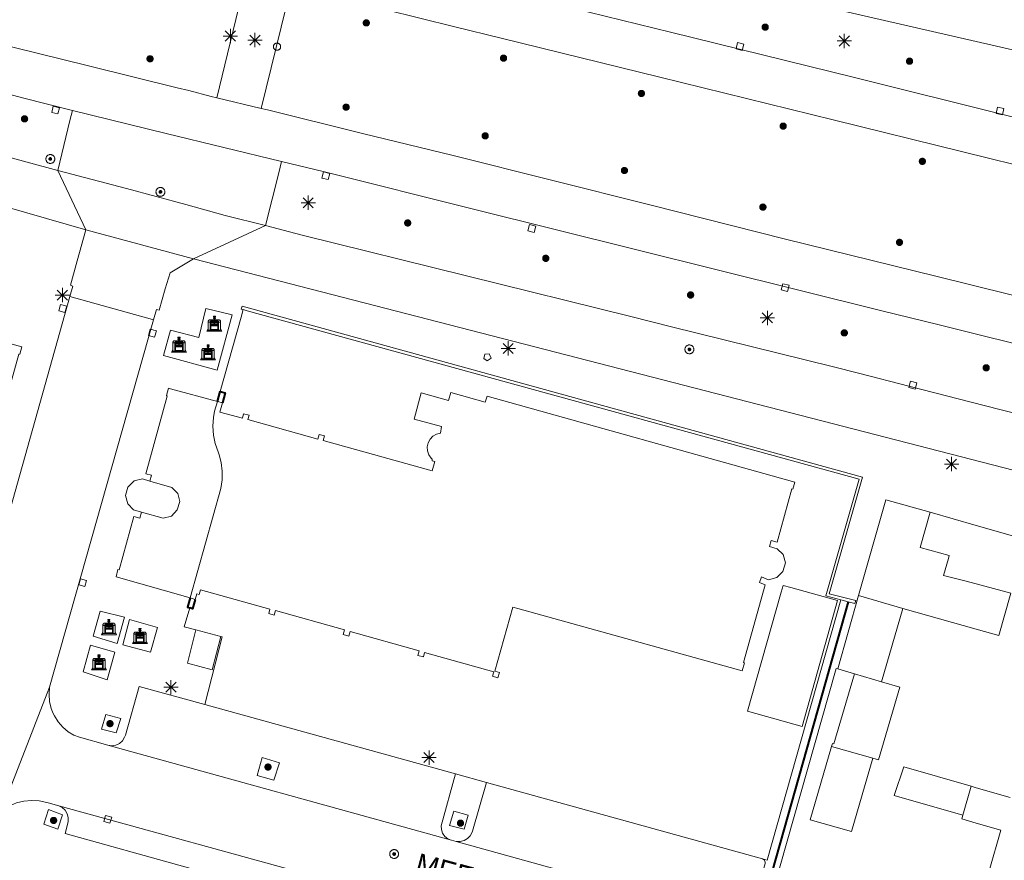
# Model space of a CAD drawing. Header units: metres. Extents: x 135779 to 137489, y 452643 to 455118.
# Tile 39 of 256: x 136433 to 136502, y 453134 to 453193. Entities that reach past the tile are written whole.
import ezdxf

# ---------------------------------------------------------------- set-up
doc = ezdxf.new("R2010")
doc.units = ezdxf.units.M
doc.linetypes.add('DGN_Style_3', pattern=[78.572352, 56.123108, -22.449243])
for name, color, linetype, lineweight in [('KTop_BAK_Afval apart plaats', 96, 'Continuous', 13), ('KTop_OBW_Overig Plus', 1, 'Continuous', 13), ('KTop_ORL_Weg_Straatnaam (t)', 7, 'Continuous', 13), ('KTop_PAL_Afsluitpaal', 222, 'Continuous', 13), ('KTop_PAL_Lichtmast', 40, 'Continuous', 13), ('KTop_PND_Grondvlaksituatie van BAG-pand [tachy]', 1, 'Continuous', 13), ('KTop_PND_Pandscheiding', 40, 'Continuous', 13), ('KTop_PUT_Brandkraan of -put', 1, 'Continuous', 13), ('KTop_PUT_Inspectie- of rioolput', 15, 'Continuous', 13), ('KTop_PUT_Kolk', 15, 'Continuous', 13), ('KTop_SHD_Muur', 15, 'Continuous', 13), ('KTop_SHD_Muur (l)', 15, 'Continuous', 40), ('KTop_VGO_Boom', 92, 'Continuous', 13), ('KTop_VGO_Haag (l)', 92, 'DGN_Style_3', 40), ('KTop_WGD_Fietspad', 40, 'Continuous', 13), ('KTop_WGD_Parkeervlak', 251, 'Continuous', 13), ('KTop_WGD_Rijbaan_Lokale weg', 251, 'Continuous', 13), ('KTop_WGD_Rijbaan_Lokale weg_verkeersdrempel', 40, 'Continuous', 13), ('KTop_WGD_Voetpad', 251, 'Continuous', 13)]:
    doc.layers.add(name, color=color, linetype=linetype, lineweight=lineweight)
doc.styles.add('Style-ROVU', font='ROVU.shx')

# ---------------------------------------------------------------- blocks, each defined once
blk = doc.blocks.new('BAK_Afval_apart_plaats')
at = {"layer": 'KTop_BAK_Afval apart plaats'}
for p, q in [((-0.43, 0.141), (-0.425, 0.168)), ((-0.43, 0.118), (-0.43, 0.141)), ((-0.29, 0.118), (-0.43, 0.118)), ((-0.43, 0.118), (-0.43, -0.457)), ((-0.29, 0.118), (-0.43, 0.118)), ((-0.425, 0.168), (-0.416, 0.193)), ((-0.416, 0.193), (-0.403, 0.215)), ((-0.403, 0.215), (-0.384, 0.24)), ((-0.384, 0.24), (-0.364, 0.258)), ((-0.364, 0.258), (-0.342, 0.272)), ((-0.342, 0.272), (0, 0.272)), ((-0.282, 0.167), (-0.29, 0.146)), ((-0.282, 0.167), (-0.29, 0.146)), ((-0.29, 0.146), (-0.29, 0.118)), ((-0.29, 0.146), (-0.29, 0.118)), ((-0.29, -0.429), (-0.29, 0.118)), ((-0.29, 0.118), (-0.29, -0.429)), ((-0.273, 0.186), (-0.282, 0.167)), ((-0.273, 0.186), (-0.282, 0.167)), ((-0.248, 0.217), (-0.273, 0.186)), ((-0.248, 0.217), (-0.273, 0.186)), ((0.248, 0.217), (-0.248, 0.217)), ((0.248, 0.217), (-0.248, 0.217)), ((-0.242, 0.081), (-0.242, 0.153)), ((-0.242, 0.153), (0.242, 0.153)), ((0.242, 0.081), (-0.242, 0.081)), ((-0.242, 0.034), (-0.242, 0.081)), ((-0.242, 0.081), (0.242, 0.081)), ((-0.242, -0.059), (-0.242, 0.034)), ((-0.242, 0.034), (0.242, 0.034)), ((0.242, 0.034), (-0.242, 0.034)), ((-0.073, 0.513), (-0.072, 0.515)), ((-0.073, 0.513), (-0.073, 0.49)), ((-0.072, 0.511), (-0.073, 0.513)), ((-0.072, 0.511), (-0.073, 0.513)), ((-0.073, 0.49), (-0.072, 0.488)), ((-0.073, 0.399), (-0.073, 0.376)), ((-0.072, 0.397), (-0.073, 0.399)), ((-0.073, 0.376), (-0.072, 0.374)), ((-0.072, 0.515), (-0.071, 0.516)), ((-0.07, 0.51), (-0.072, 0.511)), ((-0.07, 0.51), (-0.072, 0.511)), ((-0.072, 0.488), (-0.07, 0.486)), ((-0.07, 0.396), (-0.072, 0.397)), ((-0.072, 0.374), (-0.07, 0.373)), ((-0.071, 0.516), (-0.07, 0.517)), ((-0.07, 0.517), (-0.067, 0.519)), ((-0.069, 0.509), (-0.07, 0.51)), ((-0.069, 0.509), (-0.07, 0.51)), ((-0.07, 0.486), (-0.069, 0.485)), ((-0.069, 0.395), (-0.07, 0.396)), ((-0.07, 0.373), (-0.069, 0.371)), ((-0.066, 0.507), (-0.069, 0.509)), ((-0.066, 0.507), (-0.069, 0.509)), ((-0.069, 0.485), (-0.066, 0.484)), ((-0.066, 0.394), (-0.069, 0.395)), ((-0.069, 0.371), (-0.066, 0.37)), ((-0.067, 0.519), (-0.065, 0.52)), ((-0.063, 0.506), (-0.066, 0.507)), ((-0.063, 0.506), (-0.066, 0.507)), ((-0.066, 0.484), (-0.063, 0.483)), ((-0.063, 0.392), (-0.066, 0.394)), ((-0.066, 0.37), (-0.063, 0.369)), ((-0.065, 0.52), (-0.061, 0.521)), ((-0.059, 0.505), (-0.063, 0.506)), ((-0.059, 0.505), (-0.063, 0.506)), ((-0.063, 0.483), (-0.059, 0.482)), ((-0.059, 0.391), (-0.063, 0.392)), ((-0.063, 0.369), (-0.059, 0.368)), ((-0.061, 0.521), (-0.055, 0.523)), ((-0.054, 0.504), (-0.059, 0.505)), ((-0.054, 0.504), (-0.059, 0.505)), ((-0.059, 0.482), (-0.054, 0.481)), ((-0.054, 0.39), (-0.059, 0.391)), ((-0.059, 0.368), (-0.054, 0.367)), ((-0.055, 0.523), (-0.049, 0.524)), ((-0.048, 0.503), (-0.054, 0.504)), ((-0.048, 0.503), (-0.054, 0.504)), ((-0.054, 0.481), (-0.048, 0.48)), ((-0.048, 0.389), (-0.054, 0.39)), ((-0.054, 0.367), (-0.048, 0.366)), ((-0.049, 0.524), (-0.043, 0.525)), ((-0.043, 0.502), (-0.048, 0.503)), ((-0.043, 0.502), (-0.048, 0.503)), ((-0.048, 0.48), (-0.043, 0.479)), ((-0.043, 0.388), (-0.048, 0.389)), ((-0.048, 0.366), (-0.043, 0.365)), ((-0.043, 0.525), (-0.035, 0.526)), ((-0.036, 0.501), (-0.043, 0.502)), ((-0.036, 0.501), (-0.043, 0.502)), ((-0.043, 0.479), (-0.036, 0.478)), ((-0.036, 0.388), (-0.043, 0.388)), ((-0.043, 0.365), (-0.036, 0.364)), ((-0.03, 0.501), (-0.036, 0.501)), ((-0.03, 0.501), (-0.036, 0.501)), ((-0.036, 0.478), (-0.03, 0.478)), ((-0.03, 0.387), (-0.036, 0.388)), ((-0.036, 0.364), (-0.03, 0.364)), ((-0.035, 0.526), (-0.029, 0.527)), ((-0.021, 0.5), (-0.03, 0.501)), ((-0.021, 0.5), (-0.03, 0.501)), ((-0.03, 0.478), (-0.028, 0.478)), ((-0.021, 0.387), (-0.03, 0.387)), ((-0.03, 0.364), (-0.028, 0.364)), ((-0.029, 0.527), (-0.023, 0.527)), ((-0.028, 0.478), (-0.021, 0.477)), ((-0.028, 0.468), (-0.028, 0.478)), ((-0.028, 0.478), (-0.021, 0.477)), ((-0.028, 0.4), (-0.028, 0.468)), ((-0.028, 0.468), (-0.021, 0.468)), ((-0.021, 0.468), (-0.028, 0.468)), ((-0.021, 0.4), (-0.028, 0.4)), ((-0.028, 0.364), (-0.021, 0.363)), ((-0.028, 0.355), (-0.028, 0.364)), ((-0.028, 0.364), (-0.021, 0.363)), ((-0.028, 0.272), (-0.028, 0.355)), ((-0.028, 0.355), (-0.021, 0.354)), ((-0.021, 0.354), (-0.028, 0.355)), ((0.028, 0.272), (-0.028, 0.272)), ((-0.023, 0.527), (-0.013, 0.528)), ((-0.014, 0.5), (-0.021, 0.5)), ((-0.014, 0.5), (-0.021, 0.5)), ((-0.021, 0.477), (-0.014, 0.477)), ((-0.021, 0.477), (-0.014, 0.477)), ((-0.021, 0.468), (-0.014, 0.468)), ((-0.014, 0.468), (-0.021, 0.468)), ((-0.014, 0.399), (-0.021, 0.4)), ((-0.014, 0.386), (-0.021, 0.387)), ((-0.021, 0.363), (-0.014, 0.363)), ((-0.021, 0.363), (-0.014, 0.363)), ((-0.021, 0.354), (-0.014, 0.354)), ((-0.014, 0.354), (-0.021, 0.354)), ((0, 0.5), (-0.014, 0.5)), ((0, 0.5), (-0.014, 0.5)), ((-0.014, 0.477), (0, 0.477)), ((-0.014, 0.477), (0, 0.477)), ((-0.014, 0.468), (0, 0.468)), ((0, 0.468), (-0.014, 0.468)), ((0, 0.399), (-0.014, 0.399)), ((0, 0.386), (-0.014, 0.386)), ((-0.014, 0.363), (0, 0.363)), ((-0.014, 0.363), (0, 0.363)), ((-0.014, 0.354), (0, 0.354)), ((0, 0.354), (-0.014, 0.354)), ((-0.013, 0.528), (-0.005, 0.528)), ((-0.005, 0.528), (0, 0.528)), ((0, 0.528), (0.005, 0.528)), ((0, 0.5), (0, 0.477)), ((0, 0.477), (0, 0.5)), ((0, 0.477), (0, 0.5)), ((0, 0.5), (0.014, 0.5)), ((0.014, 0.5), (0, 0.5)), ((0.014, 0.477), (0, 0.477)), ((0, 0.477), (0.014, 0.477)), ((0.014, 0.468), (0, 0.468)), ((0, 0.468), (0, 0.399)), ((0, 0.468), (0, 0.399)), ((0.014, 0.468), (0, 0.468)), ((0, 0.399), (0.014, 0.399)), ((0, 0.363), (0, 0.386)), ((0, 0.363), (0, 0.386)), ((0, 0.386), (0.014, 0.386)), ((0.014, 0.363), (0, 0.363)), ((0, 0.363), (0.014, 0.363)), ((0, 0.354), (0.014, 0.354)), ((0, 0.272), (0, 0.354)), ((0, 0.354), (0, 0.272)), ((0.014, 0.354), (0, 0.354)), ((0, 0.272), (0.342, 0.272)), ((0.028, 0.272), (0, 0.272)), ((0, 0.272), (0.028, 0.272)), ((0.005, 0.528), (0.013, 0.528)), ((0.013, 0.528), (0.023, 0.527)), ((0.014, 0.5), (0.021, 0.5)), ((0.021, 0.5), (0.014, 0.5)), ((0.021, 0.477), (0.014, 0.477)), ((0.014, 0.477), (0.021, 0.477)), ((0.021, 0.468), (0.014, 0.468)), ((0.021, 0.468), (0.014, 0.468)), ((0.014, 0.399), (0.021, 0.4)), ((0.014, 0.386), (0.021, 0.387)), ((0.021, 0.363), (0.014, 0.363)), ((0.014, 0.363), (0.021, 0.363)), ((0.014, 0.354), (0.021, 0.354)), ((0.021, 0.354), (0.014, 0.354)), ((0.021, 0.5), (0.03, 0.501)), ((0.03, 0.501), (0.021, 0.5)), ((0.028, 0.478), (0.021, 0.477)), ((0.021, 0.477), (0.028, 0.478)), ((0.021, 0.468), (0.028, 0.468)), ((0.028, 0.468), (0.021, 0.468)), ((0.028, 0.468), (0.021, 0.468)), ((0.021, 0.4), (0.028, 0.4)), ((0.021, 0.387), (0.03, 0.387)), ((0.028, 0.364), (0.021, 0.363)), ((0.021, 0.363), (0.028, 0.364)), ((0.021, 0.354), (0.028, 0.355)), ((0.028, 0.355), (0.021, 0.354)), ((0.023, 0.527), (0.029, 0.527)), ((0.03, 0.478), (0.028, 0.478)), ((0.028, 0.478), (0.028, 0.468)), ((0.028, 0.4), (0.028, 0.468)), ((0.03, 0.364), (0.028, 0.364)), ((0.028, 0.364), (0.028, 0.355)), ((0.028, 0.355), (0.028, 0.272)), ((0.029, 0.527), (0.035, 0.526)), ((0.03, 0.501), (0.036, 0.501)), ((0.036, 0.501), (0.03, 0.501)), ((0.036, 0.478), (0.03, 0.478)), ((0.03, 0.387), (0.036, 0.388)), ((0.036, 0.364), (0.03, 0.364)), ((0.035, 0.526), (0.043, 0.525)), ((0.036, 0.501), (0.043, 0.502)), ((0.043, 0.502), (0.036, 0.501)), ((0.043, 0.479), (0.036, 0.478)), ((0.036, 0.388), (0.043, 0.388)), ((0.043, 0.365), (0.036, 0.364)), ((0.043, 0.525), (0.049, 0.524)), ((0.043, 0.502), (0.048, 0.503)), ((0.048, 0.503), (0.043, 0.502)), ((0.048, 0.48), (0.043, 0.479)), ((0.043, 0.388), (0.048, 0.389)), ((0.048, 0.366), (0.043, 0.365)), ((0.048, 0.503), (0.054, 0.504)), ((0.054, 0.504), (0.048, 0.503)), ((0.054, 0.481), (0.048, 0.48)), ((0.048, 0.389), (0.054, 0.39)), ((0.054, 0.367), (0.048, 0.366)), ((0.049, 0.524), (0.055, 0.523)), ((0.054, 0.504), (0.059, 0.505)), ((0.059, 0.505), (0.054, 0.504)), ((0.059, 0.482), (0.054, 0.481)), ((0.054, 0.39), (0.059, 0.391)), ((0.059, 0.368), (0.054, 0.367)), ((0.055, 0.523), (0.061, 0.521)), ((0.059, 0.505), (0.063, 0.506)), ((0.063, 0.506), (0.059, 0.505)), ((0.063, 0.483), (0.059, 0.482)), ((0.059, 0.391), (0.063, 0.392)), ((0.063, 0.369), (0.059, 0.368)), ((0.061, 0.521), (0.065, 0.52)), ((0.063, 0.506), (0.066, 0.507)), ((0.066, 0.507), (0.063, 0.506)), ((0.066, 0.484), (0.063, 0.483)), ((0.063, 0.392), (0.066, 0.394)), ((0.066, 0.37), (0.063, 0.369)), ((0.065, 0.52), (0.067, 0.519)), ((0.066, 0.507), (0.069, 0.509)), ((0.069, 0.509), (0.066, 0.507)), ((0.069, 0.485), (0.066, 0.484)), ((0.066, 0.394), (0.069, 0.395)), ((0.069, 0.371), (0.066, 0.37)), ((0.067, 0.519), (0.07, 0.517)), ((0.069, 0.509), (0.07, 0.51)), ((0.07, 0.51), (0.069, 0.509)), ((0.07, 0.486), (0.069, 0.485)), ((0.069, 0.395), (0.07, 0.396)), ((0.07, 0.373), (0.069, 0.371)), ((0.07, 0.517), (0.071, 0.516)), ((0.07, 0.51), (0.072, 0.511)), ((0.072, 0.511), (0.07, 0.51)), ((0.072, 0.488), (0.07, 0.486)), ((0.07, 0.396), (0.072, 0.397)), ((0.072, 0.374), (0.07, 0.373)), ((0.071, 0.516), (0.072, 0.515)), ((0.072, 0.515), (0.073, 0.513)), ((0.072, 0.511), (0.073, 0.513)), ((0.073, 0.513), (0.072, 0.511)), ((0.073, 0.49), (0.072, 0.488)), ((0.072, 0.397), (0.073, 0.399)), ((0.073, 0.376), (0.072, 0.374)), ((0.073, 0.513), (0.073, 0.49)), ((0.073, 0.399), (0.073, 0.376)), ((0.242, 0.153), (0.242, 0.081)), ((0.242, 0.081), (0.242, 0.034)), ((0.242, 0.034), (0.242, -0.059)), ((0.273, 0.186), (0.248, 0.217)), ((0.273, 0.186), (0.248, 0.217)), ((0.282, 0.167), (0.273, 0.186)), ((0.282, 0.167), (0.273, 0.186)), ((0.29, 0.146), (0.282, 0.167)), ((0.29, 0.146), (0.282, 0.167)), ((0.29, 0.118), (0.29, 0.146)), ((0.29, 0.118), (0.29, 0.146)), ((0.43, 0.118), (0.29, 0.118)), ((0.29, 0.118), (0.29, -0.429)), ((0.43, 0.118), (0.29, 0.118)), ((0.29, -0.429), (0.29, 0.118)), ((0.342, 0.272), (0.364, 0.258)), ((0.364, 0.258), (0.384, 0.24)), ((0.384, 0.24), (0.403, 0.215)), ((0.403, 0.215), (0.416, 0.193)), ((0.416, 0.193), (0.425, 0.168)), ((0.425, 0.168), (0.43, 0.141)), ((0.43, 0.141), (0.43, 0.118)), ((0.43, -0.457), (0.43, 0.118)), ((-0.528, -0.528), (-0.43, -0.332)), ((0.528, -0.528), (-0.528, -0.528)), ((-0.43, -0.332), (-0.43, -0.457)), ((-0.43, -0.457), (0.43, -0.457)), ((-0.43, -0.457), (0.43, -0.457)), ((0.29, -0.429), (-0.29, -0.429)), ((-0.29, -0.429), (0.29, -0.429)), ((0.242, -0.059), (-0.242, -0.059)), ((-0.242, -0.059), (-0.242, -0.092)), ((0.242, -0.059), (-0.242, -0.059)), ((-0.242, -0.092), (0.242, -0.092)), ((-0.242, -0.11), (-0.242, -0.092)), ((-0.242, -0.092), (0.242, -0.092)), ((0.242, -0.11), (-0.242, -0.11)), ((0.242, -0.11), (-0.242, -0.11)), ((-0.242, -0.147), (0.242, -0.147)), ((-0.242, -0.41), (-0.242, -0.147)), ((0.242, -0.41), (-0.242, -0.41)), ((0.242, -0.11), (0.242, -0.059)), ((0.242, -0.092), (0.242, -0.11)), ((0.242, -0.092), (0.242, -0.11)), ((0.242, -0.147), (0.242, -0.41)), ((0.43, -0.457), (0.43, -0.332)), ((0.43, -0.332), (0.528, -0.528))]:
    blk.add_line(p, q, dxfattribs=at)
at = {"layer": 'KTop_BAK_Afval apart plaats', "flags": 128}
blk.add_lwpolyline([(0.029, 0.413), (0.035, 0.412), (0.043, 0.411), (0.049, 0.41), (0.055, 0.409), (0.061, 0.407), (0.065, 0.406), (0.067, 0.405), (0.07, 0.403), (0.071, 0.402), (0.072, 0.401), (0.073, 0.399), (0.072, 0.397), (0.07, 0.396), (0.069, 0.395), (0.066, 0.394), (0.063, 0.392), (0.059, 0.391), (0.054, 0.39), (0.048, 0.389), (0.043, 0.388), (0.036, 0.388), (0.03, 0.387), (0.021, 0.387), (0.014, 0.386), (0, 0.386), (-0.014, 0.386), (-0.021, 0.387), (-0.03, 0.387), (-0.036, 0.388), (-0.043, 0.388), (-0.048, 0.389), (-0.054, 0.39), (-0.059, 0.391), (-0.063, 0.392), (-0.066, 0.394), (-0.069, 0.395), (-0.07, 0.396), (-0.072, 0.397), (-0.073, 0.399), (-0.072, 0.401), (-0.071, 0.402), (-0.07, 0.403), (-0.067, 0.405), (-0.065, 0.406), (-0.061, 0.407), (-0.055, 0.409), (-0.049, 0.41), (-0.043, 0.411), (-0.035, 0.412), (-0.029, 0.413), (-0.028, 0.413), (-0.028, 0.4), (-0.021, 0.4), (-0.014, 0.399), (0, 0.399), (0.014, 0.399), (0.021, 0.4), (0.028, 0.4), (0.028, 0.413), (0.029, 0.413), (0.028, 0.413)], dxfattribs=at)
at = {"layer": 'KTop_BAK_Afval apart plaats'}
for p in [(0, 0), (-0.43, -0.457)]:
    blk.add_point(p, dxfattribs=at)
blk = doc.blocks.new('PAL_Lichtmast')
at = {"layer": 'KTop_PAL_Lichtmast'}
for p, q in [((-0.354, -0.354), (0.354, 0.354)), ((0.354, -0.354), (-0.354, 0.354)), ((0, -0.5), (0, 0.5)), ((-0.5, 0), (0.5, 0))]:
    blk.add_line(p, q, dxfattribs=at)
blk = doc.blocks.new('PAL_Afsluitpaal')
at = {"layer": 'KTop_PAL_Afsluitpaal', "flags": 128}
blk.add_lwpolyline([(0.25, 0), (0.249, 0.026), (0.245, 0.052), (0.238, 0.077), (0.228, 0.102), (0.217, 0.125), (0.202, 0.147), (0.186, 0.167), (0.167, 0.186), (0.147, 0.202), (0.125, 0.217), (0.102, 0.228), (0.077, 0.238), (0.052, 0.245), (0.026, 0.249), (0, 0.25), (-0.026, 0.249), (-0.052, 0.245), (-0.077, 0.238), (-0.102, 0.228), (-0.125, 0.217), (-0.147, 0.202), (-0.167, 0.186), (-0.186, 0.167), (-0.202, 0.147), (-0.217, 0.125), (-0.228, 0.102), (-0.238, 0.077), (-0.245, 0.052), (-0.249, 0.026), (-0.25, 0), (-0.249, -0.026), (-0.245, -0.052), (-0.238, -0.077), (-0.228, -0.102), (-0.217, -0.125), (-0.202, -0.147), (-0.186, -0.167), (-0.167, -0.186), (-0.147, -0.202), (-0.125, -0.217), (-0.102, -0.228), (-0.077, -0.238), (-0.052, -0.245), (-0.026, -0.249), (0, -0.25), (0.026, -0.249), (0.052, -0.245), (0.077, -0.238), (0.102, -0.228), (0.125, -0.217), (0.147, -0.202), (0.167, -0.186), (0.186, -0.167), (0.202, -0.147), (0.217, -0.125), (0.228, -0.102), (0.238, -0.077), (0.245, -0.052), (0.249, -0.026), (0.25, 0)], dxfattribs=at)
blk = doc.blocks.new('PUT_Brandkraan_of_-put')
at = {"layer": 'KTop_PUT_Brandkraan of -put'}
for p, q in [((-0.25, 0.034), (0, 0.25)), ((-0.158, -0.25), (-0.25, 0.034)), ((0, 0.25), (0.25, 0.033)), ((0.25, 0.033), (0.158, -0.25)), ((0.158, -0.25), (-0.158, -0.25))]:
    blk.add_line(p, q, dxfattribs=at)
blk = doc.blocks.new('PUT_Inspectie-_of_rioolput')
at = {"layer": 'KTop_PUT_Inspectie- of rioolput', "flags": 128}
for points in [[(0.31, 0), (0.308, 0.032), (0.303, 0.064), (0.294, 0.095), (0.283, 0.126), (0.268, 0.155), (0.25, 0.182), (0.23, 0.207), (0.207, 0.23), (0.182, 0.25), (0.154, 0.268), (0.126, 0.283), (0.095, 0.294), (0.064, 0.303), (0.032, 0.308), (0, 0.309), (-0.032, 0.308), (-0.064, 0.303), (-0.096, 0.294), (-0.126, 0.283), (-0.155, 0.268), (-0.182, 0.25), (-0.207, 0.23), (-0.23, 0.207), (-0.25, 0.182), (-0.268, 0.154), (-0.283, 0.126), (-0.294, 0.095), (-0.303, 0.064), (-0.308, 0.032), (-0.309, 0), (-0.308, -0.032), (-0.303, -0.064), (-0.294, -0.096), (-0.283, -0.126), (-0.268, -0.155), (-0.25, -0.182), (-0.23, -0.207), (-0.207, -0.23), (-0.182, -0.25), (-0.155, -0.268), (-0.126, -0.283), (-0.096, -0.294), (-0.064, -0.303), (-0.032, -0.308), (0, -0.309), (0.032, -0.308), (0.064, -0.303), (0.095, -0.294), (0.126, -0.283), (0.155, -0.268), (0.182, -0.25), (0.207, -0.23), (0.23, -0.207), (0.25, -0.182), (0.268, -0.155), (0.283, -0.126), (0.294, -0.096), (0.303, -0.064), (0.308, -0.032), (0.31, 0)], [(0.095, 0), (0.094, 0.009), (0.092, 0.019), (0.09, 0.029), (0.086, 0.038), (0.082, 0.047), (0.076, 0.055), (0.07, 0.063), (0.063, 0.07), (0.055, 0.076), (0.047, 0.082), (0.038, 0.086), (0.029, 0.09), (0.019, 0.092), (0.009, 0.094), (0, 0.094), (-0.01, 0.094), (-0.02, 0.092), (-0.029, 0.09), (-0.039, 0.086), (-0.048, 0.082), (-0.056, 0.076), (-0.064, 0.07), (-0.071, 0.063), (-0.077, 0.055), (-0.082, 0.047), (-0.087, 0.038), (-0.09, 0.029), (-0.093, 0.019), (-0.094, 0.009), (-0.095, 0), (-0.094, -0.01), (-0.093, -0.02), (-0.09, -0.029), (-0.087, -0.039), (-0.082, -0.048), (-0.077, -0.056), (-0.071, -0.064), (-0.064, -0.071), (-0.056, -0.077), (-0.047, -0.082), (-0.039, -0.087), (-0.029, -0.09), (-0.02, -0.093), (-0.01, -0.094), (0, -0.095), (0.009, -0.094), (0.019, -0.093), (0.029, -0.09), (0.038, -0.087), (0.047, -0.082), (0.055, -0.077), (0.063, -0.071), (0.07, -0.064), (0.076, -0.056), (0.082, -0.047), (0.086, -0.039), (0.09, -0.029), (0.092, -0.02), (0.094, -0.01), (0.095, 0)], [(0.035, 0), (0.034, 0.003), (0.034, 0.007), (0.033, 0.01), (0.031, 0.014), (0.03, 0.017), (0.028, 0.02), (0.026, 0.023), (0.023, 0.026), (0.02, 0.028), (0.017, 0.03), (0.014, 0.031), (0.01, 0.033), (0.007, 0.034), (0.003, 0.034), (0, 0.034), (-0.004, 0.034), (-0.007, 0.034), (-0.011, 0.033), (-0.014, 0.031), (-0.018, 0.03), (-0.021, 0.028), (-0.023, 0.026), (-0.026, 0.023), (-0.028, 0.02), (-0.03, 0.017), (-0.032, 0.014), (-0.033, 0.01), (-0.034, 0.007), (-0.035, 0.003), (-0.035, 0), (-0.035, -0.004), (-0.034, -0.007), (-0.033, -0.011), (-0.032, -0.014), (-0.03, -0.018), (-0.028, -0.021), (-0.026, -0.023), (-0.023, -0.026), (-0.021, -0.028), (-0.017, -0.03), (-0.014, -0.032), (-0.011, -0.033), (-0.007, -0.034), (-0.004, -0.035), (0, -0.035), (0.003, -0.035), (0.007, -0.034), (0.01, -0.033), (0.014, -0.032), (0.017, -0.03), (0.02, -0.028), (0.023, -0.026), (0.026, -0.023), (0.028, -0.021), (0.03, -0.017), (0.031, -0.014), (0.033, -0.011), (0.034, -0.007), (0.034, -0.004), (0.035, 0)], [(0.01, 0.02), (0.007, 0.02), (0.005, 0.021), (0.003, 0.022), (0.001, 0.022), (-0.001, 0.022), (-0.004, 0.022), (-0.006, 0.021), (-0.008, 0.02), (-0.01, 0.019), (-0.012, 0.018), (-0.014, 0.017), (-0.016, 0.015), (-0.017, 0.013), (-0.019, 0.012), (-0.02, 0.009), (-0.021, 0.007), (-0.022, 0.005), (-0.022, 0.003), (-0.022, 0.001), (-0.022, -0.001), (-0.022, -0.004), (-0.022, -0.006), (-0.021, -0.008), (-0.02, -0.01), (-0.019, -0.012), (-0.017, -0.014), (-0.016, -0.016), (-0.014, -0.017), (-0.012, -0.019), (-0.01, -0.02), (-0.008, -0.021), (-0.006, -0.022), (-0.003, -0.022), (-0.001, -0.022), (0.001, -0.022), (0.003, -0.022), (0.005, -0.022), (0.008, -0.021), (0.01, -0.02), (0.012, -0.019), (0.014, -0.017), (0.015, -0.016), (0.017, -0.014), (0.018, -0.012), (0.02, -0.01), (0.02, -0.008), (0.021, -0.006), (0.022, -0.003), (0.022, -0.001), (0.022, 0.001), (0.022, 0.003), (0.021, 0.005), (0.02, 0.008), (0.019, 0.01), (0.018, 0.012), (0.017, 0.014), (0.015, 0.015), (0.013, 0.017), (0.012, 0.018), (0.01, 0.02)]]:
    blk.add_lwpolyline(points, dxfattribs=at)
blk = doc.blocks.new('PUT_Kolk')
at = {"layer": 'KTop_PUT_Kolk', "flags": 128}
blk.add_lwpolyline([(0.225, -0.225), (0.225, 0.225), (-0.225, 0.225), (-0.225, -0.225), (0.225, -0.225)], dxfattribs=at)
blk = doc.blocks.new('VGO_Boom')
at = {"layer": 'KTop_VGO_Boom', "flags": 128}
for points in [[(0.215, 0), (0.214, 0.022), (0.21, 0.045), (0.204, 0.066), (0.196, 0.087), (0.186, 0.108), (0.174, 0.126), (0.16, 0.144), (0.144, 0.16), (0.126, 0.174), (0.107, 0.186), (0.087, 0.196), (0.066, 0.204), (0.045, 0.21), (0.022, 0.214), (-0.001, 0.215), (-0.023, 0.214), (-0.045, 0.21), (-0.067, 0.204), (-0.088, 0.196), (-0.108, 0.186), (-0.127, 0.174), (-0.144, 0.16), (-0.16, 0.144), (-0.174, 0.126), (-0.187, 0.107), (-0.197, 0.087), (-0.205, 0.066), (-0.211, 0.045), (-0.214, 0.022), (-0.215, -0.001), (-0.214, -0.023), (-0.211, -0.045), (-0.205, -0.067), (-0.197, -0.088), (-0.187, -0.108), (-0.174, -0.127), (-0.16, -0.144), (-0.144, -0.16), (-0.127, -0.174), (-0.108, -0.187), (-0.088, -0.197), (-0.067, -0.205), (-0.045, -0.211), (-0.023, -0.214), (0, -0.215), (0.022, -0.214), (0.045, -0.211), (0.066, -0.205), (0.087, -0.197), (0.108, -0.187), (0.126, -0.174), (0.144, -0.16), (0.16, -0.144), (0.174, -0.127), (0.186, -0.108), (0.196, -0.088), (0.204, -0.067), (0.21, -0.045), (0.214, -0.023), (0.215, -0.001)], [(0.155, 0), (0.154, 0.016), (0.152, 0.032), (0.147, 0.048), (0.142, 0.063), (0.134, 0.078), (0.125, 0.091), (0.115, 0.104), (0.104, 0.115), (0.091, 0.125), (0.077, 0.134), (0.063, 0.142), (0.048, 0.147), (0.032, 0.152), (0.016, 0.154), (-0.001, 0.155), (-0.017, 0.154), (-0.033, 0.152), (-0.048, 0.147), (-0.064, 0.142), (-0.078, 0.134), (-0.092, 0.125), (-0.104, 0.115), (-0.116, 0.104), (-0.126, 0.091), (-0.135, 0.077), (-0.142, 0.063), (-0.148, 0.048), (-0.152, 0.032), (-0.155, 0.016), (-0.155, -0.001), (-0.155, -0.017), (-0.152, -0.033), (-0.148, -0.048), (-0.142, -0.064), (-0.135, -0.078), (-0.126, -0.092), (-0.116, -0.104), (-0.104, -0.116), (-0.092, -0.126), (-0.078, -0.135), (-0.064, -0.142), (-0.048, -0.148), (-0.033, -0.152), (-0.017, -0.155), (0, -0.155), (0.016, -0.155), (0.032, -0.152), (0.048, -0.148), (0.063, -0.142), (0.078, -0.135), (0.091, -0.126), (0.104, -0.116), (0.115, -0.104), (0.125, -0.092), (0.134, -0.078), (0.142, -0.064), (0.147, -0.048), (0.152, -0.033), (0.154, -0.017), (0.155, -0.001)], [(0.095, 0), (0.094, 0.01), (0.093, 0.02), (0.09, 0.029), (0.087, 0.039), (0.082, 0.048), (0.077, 0.056), (0.071, 0.064), (0.064, 0.071), (0.056, 0.077), (0.047, 0.082), (0.039, 0.087), (0.029, 0.09), (0.02, 0.093), (0.01, 0.094), (-0.001, 0.095), (-0.01, 0.094), (-0.02, 0.093), (-0.03, 0.09), (-0.039, 0.087), (-0.048, 0.082), (-0.056, 0.077), (-0.064, 0.071), (-0.071, 0.064), (-0.077, 0.056), (-0.083, 0.047), (-0.087, 0.039), (-0.091, 0.029), (-0.093, 0.02), (-0.095, 0.01), (-0.095, -0.001), (-0.095, -0.01), (-0.093, -0.02), (-0.091, -0.03), (-0.087, -0.039), (-0.083, -0.048), (-0.077, -0.056), (-0.071, -0.064), (-0.064, -0.071), (-0.056, -0.077), (-0.048, -0.083), (-0.039, -0.087), (-0.03, -0.091), (-0.02, -0.093), (-0.01, -0.095), (0, -0.095), (0.01, -0.095), (0.02, -0.093), (0.029, -0.091), (0.039, -0.087), (0.048, -0.083), (0.056, -0.077), (0.064, -0.071), (0.071, -0.064), (0.077, -0.056), (0.082, -0.048), (0.087, -0.039), (0.09, -0.03), (0.093, -0.02), (0.094, -0.01), (0.095, -0.001)], [(0.035, 0), (0.035, 0.004), (0.034, 0.007), (0.033, 0.011), (0.032, 0.014), (0.03, 0.018), (0.028, 0.021), (0.026, 0.023), (0.023, 0.026), (0.021, 0.028), (0.017, 0.03), (0.014, 0.032), (0.011, 0.033), (0.007, 0.034), (0.004, 0.035), (-0.001, 0.035), (-0.004, 0.035), (-0.008, 0.034), (-0.011, 0.033), (-0.015, 0.032), (-0.018, 0.03), (-0.021, 0.028), (-0.024, 0.026), (-0.027, 0.023), (-0.029, 0.021), (-0.031, 0.017), (-0.032, 0.014), (-0.034, 0.011), (-0.035, 0.007), (-0.035, 0.004), (-0.035, -0.001), (-0.035, -0.004), (-0.035, -0.008), (-0.034, -0.011), (-0.032, -0.015), (-0.031, -0.018), (-0.029, -0.021), (-0.027, -0.024), (-0.024, -0.027), (-0.021, -0.029), (-0.018, -0.031), (-0.015, -0.032), (-0.011, -0.034), (-0.008, -0.035), (-0.004, -0.035), (0, -0.035), (0.004, -0.035), (0.007, -0.035), (0.011, -0.034), (0.014, -0.032), (0.018, -0.031), (0.021, -0.029), (0.023, -0.027), (0.026, -0.024), (0.028, -0.021), (0.03, -0.018), (0.032, -0.015), (0.033, -0.011), (0.034, -0.008), (0.035, -0.004), (0.035, 0)]]:
    blk.add_lwpolyline(points, dxfattribs=at)

msp = doc.modelspace()

# ---------------------------------------------------------------- linework, layer by layer
at = {"layer": 'KTop_OBW_Overig Plus', "flags": 128}
for points in [[(136487.06, 453153.11), (136486.531, 453153.258), (136486.394, 453152.776), (136484.036, 453144.462), (136487.853, 453143.393), (136490.319, 453152.197), (136487.06, 453153.11)], [(136445.533, 453150.146), (136444.934, 453147.822), (136446.676, 453147.367), (136447.275, 453149.691)], [(136447.275, 453149.691), (136445.533, 453150.146)], [(136499.65, 453139.225), (136494.936, 453140.583), (136494.272, 453138.593), (136499.07, 453137.212)]]:
    msp.add_lwpolyline(points, dxfattribs=at)
at = {"layer": 'KTop_PND_Grondvlaksituatie van BAG-pand [tachy]', "flags": 128}
for points in [[(136445.131, 453152.378), (136445.487, 453152.28), (136445.595, 453152.667), (136445.769, 453152.618), (136445.863, 453152.955), (136450.701, 453151.599), (136450.611, 453151.282), (136450.997, 453151.173), (136451.086, 453151.491), (136455.906, 453150.14), (136455.816, 453149.823), (136456.201, 453149.715), (136456.291, 453150.032), (136461.111, 453148.681), (136461.022, 453148.364), (136461.407, 453148.257), (136461.496, 453148.574), (136466.316, 453147.222), (136466.227, 453146.905), (136466.612, 453146.795), (136466.72, 453147.182), (136466.402, 453147.271), (136467.65, 453151.74), (136468.001, 453151.641), (136483.671, 453147.291), (136483.821, 453147.841), (136483.751, 453147.861), (136485.261, 453153.291), (136484.871, 453153.451), (136485.021, 453153.841), (136485.501, 453153.651), (136486.071, 453153.811), (136486.501, 453154.236), (136486.681, 453154.831), (136486.531, 453155.401), (136486.101, 453155.801), (136485.561, 453155.961), (136485.691, 453156.401), (136486.111, 453156.271), (136487.131, 453159.991), (136487.201, 453159.971), (136487.341, 453160.471), (136465.851, 453166.461), (136465.811, 453166.324), (136465.731, 453166.051), (136463.321, 453166.721), (136463.171, 453166.171), (136461.261, 453166.701), (136460.771, 453164.861), (136462.671, 453164.341), (136462.611, 453163.891), (136462.331, 453163.822), (136462.081, 453163.679), (136461.88, 453163.474), (136461.742, 453163.221), (136461.679, 453162.94), (136461.696, 453162.652), (136461.79, 453162.38), (136461.956, 453162.144), (136462.031, 453162.071), (136462.031, 453161.951), (136462.204, 453161.905), (136462.021, 453161.248), (136454.421, 453163.368), (136454.509, 453163.687), (136454.124, 453163.794), (136454.036, 453163.476), (136449.164, 453164.835), (136449.247, 453165.142), (136448.861, 453165.246), (136448.775, 453164.927), (136447.211, 453165.349), (136447.387, 453166.002), (136447.031, 453166.101)], [(136447.031, 453166.101), (136446.841, 453165.411), (136446.764, 453164.978), (136446.724, 453164.366), (136446.765, 453163.754), (136446.884, 453163.152), (136447.081, 453162.571), (136447.151, 453162.381), (136447.285, 453161.847), (136447.36, 453161.24), (136447.356, 453160.627), (136447.271, 453160.021), (136445.131, 453152.378)], [(136442.321, 453160.531), (136441.801, 453160.701), (136441.221, 453160.551), (136440.781, 453160.111), (136440.611, 453159.521), (136440.771, 453158.961), (136441.181, 453158.531), (136441.73, 453158.379)], [(136441.73, 453158.379), (136443.251, 453157.941), (136443.831, 453158.091), (136444.231, 453158.521), (136444.401, 453159.111), (136444.271, 453159.681), (136443.861, 453160.101), (136442.321, 453160.531)], [(136496.788, 453158.362), (136493.679, 453159.234), (136491.783, 453152.538)], [(136494.883, 453151.641), (136500, 453150.205), (136501.581, 453149.761), (136502.421, 453152.721), (136500, 453153.37), (136499.108, 453153.592), (136497.718, 453153.938), (136498.054, 453155.138), (136498.112, 453155.345), (136496.096, 453155.894), (136496.788, 453158.362)], [(136491.783, 453152.538), (136490.334, 453147.418)], [(136493.389, 453146.53), (136494.883, 453151.641)], [(136491.494, 453147.072), (136490.067, 453142.194), (136489.97, 453142.222), (136489.908, 453142.011)], [(136490.334, 453147.418), (136491.494, 453147.072)], [(136492.791, 453141.183), (136493.175, 453141.071), (136494.662, 453146.158), (136493.389, 453146.53)], [(136489.908, 453142.011), (136488.41, 453136.888), (136491.294, 453136.062), (136492.791, 453141.183)], [(136499.65, 453139.225), (136499.07, 453137.212)], [(136502.372, 453138.441), (136500, 453139.124), (136499.65, 453139.225)], [(136499.07, 453137.212), (136498.995, 453136.95), (136500, 453136.661), (136501.717, 453136.167), (136500.902, 453133.334)]]:
    msp.add_lwpolyline(points, dxfattribs=at)
at = {"layer": 'KTop_PND_Pandscheiding', "flags": 128}
for points in [[(136494.883, 453151.641), (136491.783, 453152.538)], [(136493.389, 453146.53), (136491.494, 453147.072)], [(136489.908, 453142.011), (136492.791, 453141.183)]]:
    msp.add_lwpolyline(points, dxfattribs=at)
at = {"layer": 'KTop_SHD_Muur', "flags": 128}
for points in [[(136490.545, 453152.252), (136491.065, 453152.114), (136491.531, 453151.991), (136491.591, 453152.191), (136489.731, 453152.671), (136492.061, 453160.821), (136448.761, 453172.751), (136448.701, 453172.551), (136448.836, 453172.514)], [(136448.836, 453172.514), (136449.115, 453172.437), (136491.821, 453160.681), (136489.491, 453152.531), (136490.545, 453152.252)]]:
    msp.add_lwpolyline(points, dxfattribs=at)
at = {"layer": 'KTop_SHD_Muur (l)', "flags": 128}
for points in [[(136447.031, 453166.101), (136447.216, 453166.786), (136447.573, 453166.69), (136447.387, 453166.002)], [(136445.131, 453152.378), (136444.948, 453151.726), (136445.119, 453151.678)], [(136445.487, 453152.28), (136445.304, 453151.626), (136445.119, 453151.678)]]:
    msp.add_lwpolyline(points, dxfattribs=at)
at = {"layer": 'KTop_VGO_Haag (l)', "flags": 128}
msp.add_lwpolyline([(136491.065, 453152.114), (136482.111, 453120.381)], dxfattribs=at)
at = {"layer": 'KTop_WGD_Fietspad', "flags": 128}
for points in [[(136520.161, 453187.294), (136519.581, 453187.233), (136516.599, 453187.726), (136512.328, 453188.447), (136505.275, 453190.025), (136490.538, 453193.389), (136475.819, 453196.74), (136453.882, 453201.688), (136453.858, 453201.694)], [(136384.845, 453198.057), (136386.408, 453197.291), (136396.527, 453191.849), (136400.701, 453189.925), (136402.612, 453189.138), (136406.368, 453187.646), (136410.079, 453186.348), (136422.553, 453182.492), (136437.838, 453178.087)], [(136391.696, 453198.401), (136394.339, 453197.019), (136397.32, 453195.375), (136398.412, 453194.732), (136401.896, 453193.139), (136403.732, 453192.328), (136406.098, 453191.51), (136408.595, 453190.52), (136411.675, 453189.451), (136414.45, 453188.52), (136418.714, 453187.221), (136421.857, 453186.184), (136425.557, 453185.162), (136431.857, 453183.327), (136435.895, 453182.231)], [(136437.838, 453178.087), (136435.895, 453182.231)], [(136450.38, 453178.38), (136445.361, 453176.05)], [(136450.38, 453178.38), (136452.949, 453177.714), (136475.896, 453172.027), (136478.728, 453171.313), (136489.939, 453168.544), (136491.877, 453168.059), (136495.306, 453167.162), (136500.562, 453165.817), (136506.847, 453164.205), (136511.706, 453162.923), (136517.409, 453161.434), (136522.922, 453160.032)], [(136445.361, 453176.05), (136521.974, 453156.298)]]:
    msp.add_lwpolyline(points, dxfattribs=at)
at = {"layer": 'KTop_WGD_Parkeervlak', "flags": 128}
for points in [[(136463.651, 453140.091), (136446.151, 453144.928)], [(136449.819, 453139.979), (136450.975, 453139.661), (136451.362, 453140.868), (136450.153, 453141.23), (136449.819, 453139.979)], [(136485.091, 453134.151), (136465.811, 453139.481)]]:
    msp.add_lwpolyline(points, dxfattribs=at)
at = {"layer": 'KTop_WGD_Rijbaan_Lokale weg', "flags": 128}
for points in [[(136390.548, 453204.524), (136394.904, 453203.059), (136399.524, 453201.595), (136405.897, 453199.438), (136414.626, 453196.568), (136422.194, 453194.059), (136426.554, 453192.661), (136429.702, 453191.708), (136432.838, 453190.817), (136438.029, 453189.53), (136444.235, 453188.001), (136445.036, 453187.804), (136446.597, 453187.403), (136447.003, 453187.306)], [(136436.908, 453186.418), (136433.423, 453187.307), (136430.457, 453188.087), (136426.687, 453189.158), (136424.214, 453189.96), (136417.509, 453192.188), (136413.377, 453193.534), (136410.333, 453194.543), (136405.62, 453196.122), (136399.654, 453198.1), (136395.071, 453199.588), (136392.276, 453200.497)], [(136453.08, 453198.195), (136460.342, 453196.413), (136465.864, 453195.028), (136472.955, 453193.283), (136478.665, 453191.88), (136491.505, 453188.717), (136502.229, 453186.05), (136510.819, 453183.957)], [(136526.712, 453176.689), (136520.821, 453178.091), (136510.669, 453180.614), (136504.523, 453182.19), (136499.054, 453183.535), (136490.002, 453185.763), (136477.92, 453188.739), (136466.835, 453191.471), (136463.602, 453192.261), (136458.71, 453193.462), (136452.401, 453195.037), (136452.189, 453195.089)], [(136447.003, 453187.306), (136450.093, 453186.567)], [(136451.508, 453182.85), (136443.46, 453184.817), (136436.908, 453186.418)], [(136450.093, 453186.567), (136450.526, 453186.463), (136457.162, 453184.814), (136463.493, 453183.273), (136477.224, 453179.818), (136486.683, 453177.433), (136497.175, 453174.838), (136504.966, 453172.923), (136516.567, 453170.012), (136524.652, 453168.039)], [(136524.158, 453164.782), (136520.877, 453165.612), (136516.592, 453166.67), (136509.319, 453168.48), (136505.009, 453169.559), (136500.662, 453170.644), (136497.41, 453171.444), (136493.307, 453172.449), (136464.911, 453179.534), (136454.511, 453182.125), (136451.508, 453182.85)], [(136431.493, 453154.828), (136436.723, 453173.421)], [(136436.723, 453173.421), (136436.728, 453173.42), (136442.503, 453171.823), (136442.563, 453171.807)], [(136442.563, 453171.807), (136435.321, 453146.141)], [(136435.321, 453146.141), (136431.865, 453137.288)], [(136439.377, 453142.087), (136437.401, 453142.651), (136437.011, 453142.791), (136436.625, 453143.025), (136436.248, 453143.344), (136435.927, 453143.719), (136435.671, 453144.141), (136435.571, 453144.311), (136435.434, 453144.658), (136435.317, 453145.144), (136435.279, 453145.643), (136435.321, 453146.141)], [(136439.377, 453142.087), (136463.275, 453135.497)], [(136431.865, 453137.288), (136432.23, 453137.625), (136432.643, 453137.9), (136432.801, 453137.981), (136433.001, 453138.061), (136433.523, 453138.191), (136434.058, 453138.241), (136434.595, 453138.212), (136435.122, 453138.104), (136435.319, 453138.046), (136435.881, 453137.881), (136435.954, 453137.861)], [(136454.543, 453132.738), (136435.954, 453137.861)], [(136463.696, 453135.381), (136463.371, 453135.471), (136463.275, 453135.497)], [(136463.696, 453135.381), (136484.111, 453129.718)]]:
    msp.add_lwpolyline(points, dxfattribs=at)
at = {"layer": 'KTop_WGD_Rijbaan_Lokale weg_verkeersdrempel', "flags": 128}
for points in [[(136435.895, 453182.231), (136436.729, 453185.712), (136436.908, 453186.418)], [(136451.508, 453182.85), (136451.324, 453182.074), (136450.38, 453178.38)], [(136435.895, 453182.231), (136440.681, 453180.959), (136444.828, 453179.841), (136447.583, 453179.092), (136450.38, 453178.38)], [(136437.838, 453178.087), (136437.253, 453175.913), (136436.777, 453174.213), (136436.879, 453174.175), (136436.948, 453174.15), (136436.723, 453173.421)], [(136445.361, 453176.05), (136437.838, 453178.087)], [(136442.563, 453171.807), (136442.792, 453172.528), (136442.969, 453172.467), (136443.382, 453173.969), (136443.744, 453175.091), (136445.361, 453176.05)]]:
    msp.add_lwpolyline(points, dxfattribs=at)
at = {"layer": 'KTop_WGD_Voetpad', "flags": 128}
for points in [[(136447.003, 453187.306), (136449.06, 453195.855)], [(136452.189, 453195.089), (136450.093, 453186.567)], [(136446.22, 453172.593), (136445.737, 453170.557), (136443.753, 453171.082), (136443.28, 453169.308), (136447.027, 453168.294), (136448.052, 453172.136), (136446.22, 453172.593)], [(136447.031, 453166.101), (136447.216, 453166.786), (136448.684, 453171.977), (136448.836, 453172.514)], [(136428.171, 453171.341), (136433.371, 453169.911), (136433.231, 453169.391), (136433.161, 453169.401), (136431.641, 453163.961), (136431.251, 453164.071), (136431.131, 453163.661)], [(136442.321, 453160.531), (136442.431, 453160.951), (136442.031, 453161.051), (136443.531, 453166.471), (136443.471, 453166.511), (136443.621, 453167.021), (136443.75, 453166.986), (136447.031, 453166.101)], [(136445.131, 453152.378), (136439.961, 453153.841), (136440.091, 453154.361), (136440.171, 453154.341), (136441.191, 453158.061), (136441.611, 453157.951), (136441.73, 453158.379)], [(136496.788, 453158.362), (136500, 453157.428), (136506.431, 453155.591)], [(136445.533, 453150.146), (136444.711, 453150.361), (136445.119, 453151.678), (136444.948, 453151.726), (136445.131, 453152.378)], [(136490.545, 453152.252), (136485.412, 453134.06), (136485.091, 453134.151)], [(136438.358, 453149.698), (136440.042, 453149.189), (136440.559, 453151.029), (136438.854, 453151.455), (136438.358, 453149.698)], [(136440.901, 453150.879), (136440.43, 453149.112), (136442.358, 453148.586), (136442.84, 453150.31), (136440.901, 453150.879)], [(136446.151, 453144.928), (136447.372, 453149.666), (136447.275, 453149.691)], [(136439.875, 453148.592), (136438.181, 453149.073), (136437.655, 453147.212), (136439.334, 453146.667), (136439.875, 453148.592)], [(136481.346, 453116.13), (136490.211, 453147.453), (136490.334, 453147.418)], [(136446.151, 453144.928), (136441.58, 453146.191), (136440.611, 453142.791), (136440.558, 453142.646), (136440.407, 453142.407), (136440.194, 453142.219), (136439.938, 453142.098), (136439.658, 453142.053), (136439.377, 453142.087)], [(136438.941, 453143.221), (136439.971, 453142.951), (136440.281, 453143.961), (136439.251, 453144.231), (136438.941, 453143.221)], [(136463.275, 453135.497), (136463.125, 453135.563), (136462.911, 453135.727), (136462.754, 453135.946), (136462.668, 453136.201), (136462.66, 453136.471), (136463.651, 453140.091)], [(136465.811, 453139.481), (136463.651, 453140.091)], [(136465.811, 453139.481), (136464.831, 453136.091), (136464.809, 453136.019), (136464.681, 453135.771), (136464.488, 453135.57), (136464.246, 453135.431), (136463.975, 453135.366), (136463.696, 453135.381)], [(136435.891, 453136.221), (136436.221, 453137.241), (136435.241, 453137.601), (136434.911, 453136.581), (136435.891, 453136.221)], [(136435.954, 453137.861), (136436.204, 453137.739), (136436.41, 453137.552), (136436.554, 453137.314), (136436.624, 453137.045), (136436.616, 453136.767), (136436.591, 453136.661), (136436.403, 453135.918), (136453.111, 453131.281), (136453.321, 453132.051), (136453.453, 453132.309), (136453.65, 453132.522), (136453.898, 453132.674), (136454.177, 453132.752), (136454.468, 453132.751), (136454.543, 453132.738)], [(136463.531, 453137.481), (136463.241, 453136.491), (136464.251, 453136.221), (136464.541, 453137.211), (136463.531, 453137.481)], [(136484.111, 453129.718), (136485.261, 453133.831), (136485.268, 453133.939), (136485.21, 453134.07), (136485.091, 453134.151)]]:
    msp.add_lwpolyline(points, dxfattribs=at)

# ---------------------------------------------------------------- block references
at = {"layer": 'KTop_BAK_Afval apart plaats'}
for p in [(136446.823, 453171.527), (136444.351, 453170.063), (136446.382, 453169.533), (136439.46, 453150.341), (136441.629, 453149.724), (136438.766, 453147.884)]:
    msp.add_blockref('BAK_Afval_apart_plaats', p, dxfattribs=at)
at = {"layer": 'KTop_PAL_Afsluitpaal'}
msp.add_blockref('PAL_Afsluitpaal', (136451.197, 453190.87), dxfattribs=at)
at = {"layer": 'KTop_PAL_Lichtmast'}
for p in [(136447.936, 453191.614), (136449.652, 453191.328), (136490.789, 453191.271), (136453.37, 453179.969), (136436.213, 453173.522), (136485.42, 453171.934), (136467.334, 453169.801), (136498.276, 453161.725), (136443.792, 453146.142), (136461.802, 453141.232)]:
    msp.add_blockref('PAL_Lichtmast', p, dxfattribs=at)
at = {"layer": 'KTop_PUT_Brandkraan of -put', "rotation": 254.596073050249}
msp.add_blockref('PUT_Brandkraan_of_-put', (136465.902, 453169.192), dxfattribs=at)
at = {"layer": 'KTop_PUT_Inspectie- of rioolput'}
for p, rotation in [((136435.369, 453183.031), 254.8145403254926), ((136443.054, 453180.731), 254.9121899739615), ((136479.977, 453169.737), 76.12621026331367), ((136459.368, 453134.497), 74.58352399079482)]:
    msp.add_blockref('PUT_Inspectie-_of_rioolput', p, dxfattribs=dict(at, rotation=rotation))
at = {"layer": 'KTop_PUT_Kolk'}
for p, rotation in [((136483.506, 453190.885), 256.1613165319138), ((136435.738, 453186.447), 75.68943127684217), ((136501.659, 453186.38), 256.034176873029), ((136454.598, 453181.861), 76.01043227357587), ((136468.978, 453178.172), 75.99034632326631), ((136486.658, 453174.05), 75.99034632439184), ((136436.238, 453172.589), 344.2893096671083), ((136442.497, 453170.865), 164.2428880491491), ((136495.575, 453167.236), 255.6461471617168), ((136437.627, 453153.445), 164.24288805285), ((136439.377, 453136.917), 74.5921605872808)]:
    msp.add_blockref('PUT_Kolk', p, dxfattribs=dict(at, rotation=rotation))
at = {"layer": 'KTop_VGO_Boom'}
for p in [(136457.427, 453192.533), (136485.27, 453192.238), (136442.331, 453190.025), (136467.005, 453190.071), (136495.344, 453189.855), (136476.628, 453187.608), (136456.014, 453186.65), (136433.574, 453185.829), (136486.525, 453185.327), (136465.728, 453184.643), (136496.24, 453182.865), (136475.442, 453182.226), (136485.111, 453179.672), (136460.317, 453178.562), (136494.643, 453177.209), (136469.954, 453176.094), (136480.062, 453173.534), (136490.792, 453170.886), (136500.696, 453168.45), (136439.535, 453143.601), (136450.565, 453140.571), (136435.601, 453136.842), (136464.001, 453136.652)]:
    msp.add_blockref('VGO_Boom', p, dxfattribs=at)

# ---------------------------------------------------------------- texts
at = {"layer": 'KTop_ORL_Weg_Straatnaam (t)', "style": 'Style-ROVU'}
msp.add_text('MEERVALSTRAAT', height=1.4, rotation=344.99109, dxfattribs=at).set_placement((136460.772, 453133.225))

doc.saveas('drawing.dxf')
